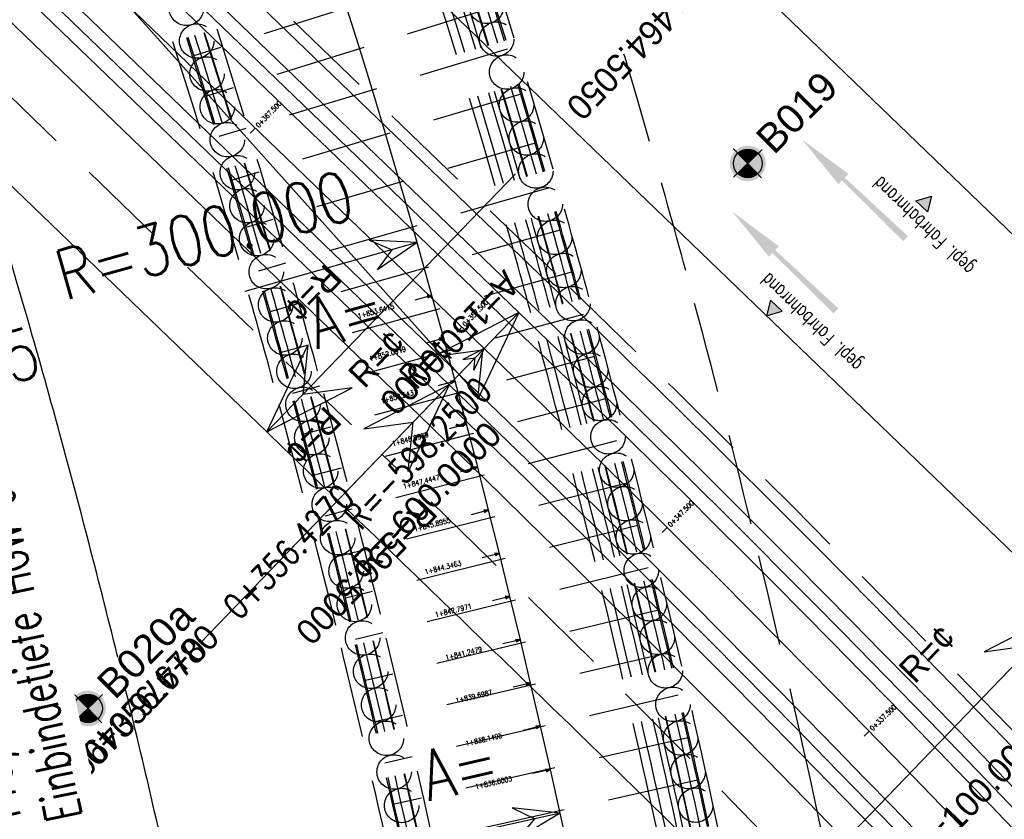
# Model space of a CAD drawing. Header units: metres. Extents: x 3458045 to 3462392, y 5482308 to 5484762.
# Tile 163 of 256: x 3459649 to 3459683, y 5483688 to 5483716. Entities that reach past the tile are written whole.
import ezdxf
from ezdxf.enums import TextEntityAlignment as Align

# ---------------------------------------------------------------- set-up
doc = ezdxf.new("R2010")
doc.units = ezdxf.units.M
doc.header["$PDMODE"] = 3
doc.header["$PDSIZE"] = 0.1
for name, pattern in [('AUSGEZOGEN', [2, 1, 1]), ('VERDECKT', [9.525, 6.35, -3.175]), ('VERDECKT2', [4.7625, 3.175, -1.5875])]:
    doc.linetypes.add(name, pattern=pattern)
doc.layers.get('0').update_dxf_attribs({"linetype": 'CONTINUOUS'})
for name, color, linetype in [('-SP_AXIS', 7, 'CONTINUOUS'), ('BAUER_BK BESTAND', 170, 'CONTINUOUS'), ('SP_ACHSE_8521', 7, 'CONTINUOUS'), ('SP_ACHSE_8901', 7, 'CONTINUOUS'), ('SP_ACHSE_8911', 7, 'CONTINUOUS'), ('SP_AXIS', 7, 'CONTINUOUS'), ('SP_BAUGRUBE-VERBAU', 210, 'AUSGEZOGEN'), ('SP_BW5xx-BrückenB44', 7, 'CONTINUOUS'), ('SP_BW5xx-StwRheinuferstraße', 7, 'CONTINUOUS'), ('SP_BW5xx-SÜRheinuferstraße', 7, 'CONTINUOUS'), ('SP_StadtbahnFluchtweg', 1, 'CONTINUOUS'), ('SP_TEXT', 2, 'CONTINUOUS'), ('SP_Trogwand_L7+8', 2, 'CONTINUOUS'), ('SP_Tunnelwand_L7+8', 2, 'VERDECKT2'), ('SP_Vb_Planung', 10, 'CONTINUOUS'), ('SP_VERM', 1, 'CONTINUOUS'), ('T__AXIS', 3, 'CONTINUOUS')]:
    doc.layers.add(name, color=color, linetype=linetype)
doc.styles.add('K_ISOCP', font='k_isocp.shx')
doc.styles.add('SIMPLEX8', font='simplexd.shx', dxfattribs={"width": 0.8})
doc.styles.add('SP_F', font='romans.shx', dxfattribs={"width": 0.7, "bigfont": 'sp_f.shx'})
doc.styles.get("Standard").update_dxf_attribs({"font": 'txt.shx'})
doc.linetypes.add('EISENBAHN', pattern='A,0.15,[130,ltypeshp.shx,S=0.25,R=0,X=0,Y=0],0.15', length=0.3)

# ---------------------------------------------------------------- blocks, each defined once
blk = doc.blocks.new('kmr_li')
at = {"color": 1, "linetype": 'Continuous'}
blk.add_line((0, 0), (0, 3.5714), dxfattribs=at)
at = {"color": 1}
for p, q in [((0, 0), (-0.3062, 0.9075)), ((-0.3062, 0.9075), (0, 0.5188)), ((0, 0), (0.3062, 0.9075)), ((0.3062, 0.9075), (0, 0.5188))]:
    blk.add_line(p, q, dxfattribs=at)
at = {"color": 1, "linetype": 'Continuous', "style": 'K_ISOCP'}
blk.add_attdef('STATION', text='', height=1, rotation=270.00006, dxfattribs=at).set_placement((0, 4.404), align=Align.MIDDLE_RIGHT)
blk.add_attdef('PARAOL', text='', height=1, rotation=270.00006, dxfattribs=at).set_placement((0.5, 1), align=Align.BOTTOM_RIGHT)
blk.add_attdef('PARAUL', text='', height=1, rotation=270.00006, dxfattribs=at).set_placement((-0.5, 1), align=Align.TOP_RIGHT)
blk = doc.blocks.new('kmr_re')
at = {"color": 1}
for p, q in [((0, 0), (-0.306221, -0.907473)), ((0, 0), (0.306221, -0.907473)), ((-0.306221, -0.907473), (0, -0.51875)), ((0.306221, -0.907473), (0, -0.51875))]:
    blk.add_line(p, q, dxfattribs=at)
at = {"color": 1, "linetype": 'Continuous'}
blk.add_line((0, 0), (0, -3.57143), dxfattribs=at)
at = {"color": 1, "linetype": 'Continuous', "style": 'K_ISOCP'}
blk.add_attdef('PARAUL', text='', height=1, rotation=270.0000584, dxfattribs=at).set_placement((-0.5, -1), align=Align.TOP_LEFT)
blk.add_attdef('PARAOL', text='', height=1, rotation=270.0000584, dxfattribs=at).set_placement((0.5, -1), align=Align.BOTTOM_LEFT)
blk.add_attdef('STATION', text='', height=1, rotation=270.0000584, dxfattribs=at).set_placement((0, -3.57143), align=Align.MIDDLE_LEFT)
blk = doc.blocks.new('kmr_i')
at = {"color": 1, "linetype": 'Continuous'}
blk.add_line((0, 0), (0, 1.416438), dxfattribs=at)
at = {"color": 1, "linetype": 'Continuous', "style": 'SIMPLEX8', "width": 0.8}
blk.add_attdef('STATION', text='', height=1, rotation=270.00005842, dxfattribs=at).set_placement((0, -0.50985), align=Align.MIDDLE_LEFT)
blk = doc.blocks.new('B020a')
h = blk.add_hatch(color=161)
h.dxf.hatch_style = 1
h.paths.add_polyline_path([(2.5, 0, 1), (-2.5, 0, 1)])
at = {"layer": 'BAUER_BK BESTAND'}
blk.add_point((0, 0), dxfattribs=at)
blk = doc.blocks.new('B019')
h = blk.add_hatch(color=161)
h.dxf.hatch_style = 1
h.paths.add_polyline_path([(2.5, 0, 1), (-2.5, 0, 1)])
at = {"layer": 'BAUER_BK BESTAND'}
blk.add_point((0, 0), dxfattribs=at)
blk = doc.blocks.new('SOFI-HK', base_point=(0, 0.000969))
at = {"color": 0, "linetype": 'Continuous'}
for p, q in [((0, 0.139982), (0, -0.138069)), ((-0.145258, 0.000969), (0.139135, 0.000969))]:
    blk.add_line(p, q, dxfattribs=at)
at = {"color": 0, "linetype": 'Continuous', "const_width": 0.1}
for points in [[(0, 0.050969, 0.414214), (-0.05, 0.000969)], [(0.05, 0.000969, -0.414214), (0, -0.049031)]]:
    blk.add_lwpolyline(points, format="xyb", dxfattribs=at)
at = {"color": 0, "linetype": 'Continuous'}
blk.add_circle((0, 0.000969), 0.1, dxfattribs=at)

msp = doc.modelspace()

# ---------------------------------------------------------------- hatches: boundary and pattern name
at = {"layer": 'SP_BW5xx-StwRheinuferstraße'}
for points in [[(3459677.1611, 5483710.2735), (3459677.2857, 5483710.4035), (3459679.4171, 5483708.2918), (3459679.5832, 5483708.4651), (3459677.3825, 5483710.5046), (3459677.507, 5483710.6345), (3459675.89, 5483711.8378)], [(3459674.7333, 5483707.7525), (3459674.8578, 5483707.8825), (3459676.9893, 5483705.7708), (3459677.1553, 5483705.944), (3459674.9547, 5483707.9835), (3459675.0792, 5483708.1135), (3459673.4622, 5483709.3167)]]:
    msp.add_hatch(color=154, dxfattribs=at).paths.add_polyline_path(points)
at = {"layer": 'SP_TEXT'}
h = msp.add_hatch(color=154, dxfattribs=at)
h.dxf.hatch_style = 1
h.paths.add_polyline_path([(3459680.406, 5483709.8632), (3459680.2637, 5483709.3142), (3459679.8628, 5483709.7003)])
h = msp.add_hatch(color=154, dxfattribs=at)
h.dxf.hatch_style = 1
h.paths.add_polyline_path([(3459674.6543, 5483705.6841), (3459675.1975, 5483705.847), (3459674.7966, 5483706.233)])

# ---------------------------------------------------------------- linework, layer by layer
at = {"layer": 'SP_ACHSE_8521'}
msp.add_lwpolyline([(3459667.116, 5483524.3467, -0.2255197), (3459663.8072, 5483620.7334, -0.0051343), (3459664.7675, 5483622.8858, -0.011674), (3459667.3044, 5483628.0892, -0.0103411), (3459670.0679, 5483633.176, -0.0090081), (3459673.0262, 5483638.1522, -0.0076752), (3459676.1489, 5483643.027, -0.0063424), (3459679.407, 5483647.8124, -0.0936983), (3459747.1614, 5483714.0324, -0.0004892), (3459747.5816, 5483714.3114, -0.0047607), (3459752.3417, 5483717.3973, -0.0034005), (3459757.1515, 5483720.4051, -0.0020403), (3459761.9938, 5483723.3604, -0.0006801), (3459766.8521, 5483726.2893), (3459833.8685, 5483766.6082)], format="xyb", dxfattribs=at)
at = {"layer": 'SP_ACHSE_8901'}
msp.add_lwpolyline([(3459478.4179, 5483881.5975), (3459663.5917, 5483703.287, -0.0763528), (3459773.4733, 5483559.3038, -0.0026415)], format="xyb", dxfattribs=at)
at = {"layer": 'SP_ACHSE_8911'}
msp.add_lwpolyline([(3459777.2173, 5483559.7474, 0.0769413), (3459666.0197, 5483705.8087), (3459480.8452, 5483884.1198, 0.0146052)], format="xyb", dxfattribs=at)
at = {"layer": 'SP_AXIS'}
for points in [[(3459462.9996, 5483888.6898), (3459657.2317, 5483701.6383, -0.0004357), (3459663.6067, 5483695.4918, -0.001307), (3459669.9603, 5483689.3232, -0.0021783), (3459676.2707, 5483683.1104, -0.0030497), (3459682.5157, 5483676.832, -0.003921), (3459688.6726, 5483670.4671, -0.0047924), (3459694.7177, 5483663.996, -0.0018941), (3459696.8141, 5483661.6896, -0.028225), (3459725.0993, 5483626.531, -0.0018941), (3459726.9033, 5483623.9892, -0.0047924), (3459731.9296, 5483616.6986, -0.003921), (3459736.8282, 5483609.3214, -0.0030497), (3459741.6235, 5483601.8767, -0.0021783), (3459746.3407, 5483594.3821, -0.001307), (3459751.0056, 5483586.8549, -0.0004357), (3459755.6442, 5483579.3114, 0.0003596)], [(3459777.2173, 5483559.7474, 0.0769413), (3459666.0197, 5483705.8087), (3459480.8452, 5483884.1198, 0.0146052)], [(3459478.4179, 5483881.5975), (3459663.5917, 5483703.287, -0.0763528), (3459773.4733, 5483559.3038, -0.0026415)], [(3459769.2766, 5483584.2553, -0.0008234), (3459761.9942, 5483596.2792, -0.0002745), (3459754.7382, 5483608.319, 0.0005709), (3459751.2476, 5483614.1058, 0.0017127), (3459747.7306, 5483619.8765, 0.0028544), (3459744.1611, 5483625.6149, 0.0039962), (3459740.5133, 5483631.3038, 0.0047547), (3459737.0195, 5483636.5476, 0.0377955), (3459708.7845, 5483671.9589, 0.0047547), (3459704.4503, 5483676.5326, 0.0039962), (3459699.7165, 5483681.3556, 0.0028544), (3459694.917, 5483686.1133, 0.0017127), (3459690.0743, 5483690.827, 0.0005709), (3459685.2101, 5483695.5185), (3459504.9574, 5483869.1071, 0.0004357)], [(3459667.116, 5483524.3467, -0.2255197), (3459663.8072, 5483620.7334, -0.0051343), (3459664.7675, 5483622.8858, -0.011674), (3459667.3044, 5483628.0892, -0.0103411), (3459670.0679, 5483633.176, -0.0090081), (3459673.0262, 5483638.1522, -0.0076752), (3459676.1489, 5483643.027, -0.0063424), (3459679.407, 5483647.8124, -0.0936983), (3459747.1614, 5483714.0324, -0.0004892), (3459747.5816, 5483714.3114, -0.0047607), (3459752.3417, 5483717.3973, -0.0034005), (3459757.1515, 5483720.4051, -0.0020403), (3459761.9938, 5483723.3604, -0.0006801), (3459766.8521, 5483726.2893), (3459833.8685, 5483766.6082)]]:
    msp.add_lwpolyline(points, format="xyb", dxfattribs=at)
at = {"layer": 'SP_BAUGRUBE-VERBAU'}
msp.add_lwpolyline([(3459341.468, 5484052.8071), (3459347.0418, 5484045.415, 0.0305905), (3459387.6199, 5483997.9406, 0.0033195), (3459392.6972, 5483992.7587, 0.0036712), (3459399.4886, 5483986.0199, 0.0028553), (3459406.3495, 5483979.3877, 0.0020395), (3459413.2575, 5483972.8395, 0.0012237), (3459420.1906, 5483966.353, 0.0004079), (3459427.1272, 5483959.9055, -0.0003675), (3459434.8098, 5483952.7653, -0.0011024), (3459442.4557, 5483945.6172, -0.0018373), (3459450.0438, 5483938.4392, -0.0025722), (3459457.5525, 5483931.2097, -0.002454), (3459463.2084, 5483925.6523, -0.014563), (3459493.0041, 5483894.304), (3459664.6047, 5483702.8955, -0.0455504)], format="xyb", dxfattribs=at)
at = {"layer": 'SP_BW5xx-BrückenB44', "color": 96, "linetype": 'VERDECKT', "lineweight": 13, "ltscale": 2, "flags": 128}
for points in [[(3459662.4661, 5483617.5053, -0.0077788), (3459663.8072, 5483620.7334, -0.0051343), (3459664.7675, 5483622.8858, -0.011674), (3459667.3044, 5483628.0892, -0.0103411), (3459670.0679, 5483633.176, -0.0090081), (3459673.0262, 5483638.1522, -0.0076752), (3459676.1489, 5483643.027, -0.0063424), (3459679.407, 5483647.8124, -0.0936983), (3459747.1614, 5483714.0324, -0.0004892), (3459747.5816, 5483714.3114, -0.0047607), (3459752.3417, 5483717.3973, -0.0034005), (3459757.1515, 5483720.4051, -0.0020403), (3459761.9938, 5483723.3604, -0.0006801), (3459766.8521, 5483726.2893), (3459767.293, 5483726.5545)], [(3459665.4795, 5483616.2878, -0.007822), (3459666.7888, 5483619.44, -0.0051343), (3459667.7218, 5483621.5313, -0.011674), (3459670.1917, 5483626.5972, -0.0103411), (3459672.891, 5483631.5659, -0.0090081), (3459675.7894, 5483636.4414, -0.0076752), (3459678.8583, 5483641.2321, -0.0063424), (3459682.07, 5483645.9494, -0.0936983), (3459748.9617, 5483711.3266, -0.0004892), (3459749.3767, 5483711.6021, -0.0047607), (3459754.0836, 5483714.6535, -0.0034005), (3459758.8559, 5483717.6379, -0.0020403), (3459763.6756, 5483720.5793, -0.0006801), (3459768.5263, 5483723.5037), (3459769.1481, 5483723.8778)]]:
    msp.add_lwpolyline(points, format="xyb", dxfattribs=at)
at = {"layer": 'SP_BW5xx-BrückenB44', "color": 96}
for points in [[(3459664.1798, 5483617.514, -0.0063324), (3459665.2636, 5483620.1016, -0.0051343), (3459666.2106, 5483622.2242, -0.011674), (3459668.7147, 5483627.3604, -0.0103411), (3459671.4469, 5483632.3895, -0.0090081), (3459674.3759, 5483637.3165, -0.0076752), (3459677.4723, 5483642.1503, -0.0063424), (3459680.7078, 5483646.9024, -0.0936983), (3459748.0408, 5483712.7108, -0.0004892), (3459748.4584, 5483712.988, -0.0047607), (3459753.1925, 5483716.0571, -0.0034005), (3459757.9841, 5483719.0534, -0.0020403), (3459762.8153, 5483722.0019, -0.0006412), (3459767.392, 5483724.7615)], [(3459659.9511, 5483618.5214, -0.0077448), (3459661.3188, 5483621.8129, -0.0051343), (3459662.3019, 5483624.0164, -0.011674), (3459664.8947, 5483629.3345, -0.0103411), (3459667.7117, 5483634.5199, -0.0090081), (3459670.7199, 5483639.5801, -0.0076752), (3459673.8875, 5483644.525, -0.0063424), (3459677.1844, 5483649.3673, -0.0936983), (3459745.6588, 5483716.2907, -0.0004892), (3459746.0835, 5483716.5727, -0.0037356), (3459749.8484, 5483719.0244, -0.0034005)], [(3459658.7574, 5483619.0037, -0.007729), (3459660.1376, 5483622.3253, -0.0051343), (3459661.1315, 5483624.553, -0.011674), (3459663.7509, 5483629.9256, -0.0103411), (3459666.5933, 5483635.1578, -0.0090081), (3459669.6253, 5483640.2578, -0.0076752), (3459672.8142, 5483645.236, -0.0063424), (3459676.1294, 5483650.1053, -0.0908776), (3459742.5424, 5483715.7442, 0.7365005)], [(3459656.6944, 5483619.8372, -0.0077027), (3459658.0964, 5483623.2108, -0.0051343), (3459659.109, 5483625.4804, -0.011674), (3459661.7742, 5483630.9471, -0.0103411), (3459664.6606, 5483636.2602, -0.0090081), (3459667.7335, 5483641.4291, -0.0076752), (3459670.9593, 5483646.4648, -0.0063424), (3459674.3063, 5483651.3807, -0.0800487), (3459732.1465, 5483711.0587, -0.0004892)]]:
    msp.add_lwpolyline(points, format="xyb", dxfattribs=at)
at = {"layer": 'SP_BW5xx-StwRheinuferstraße', "color": 96}
msp.add_lwpolyline([(3459686.1473, 5483705.7225), (3459651.7929, 5483738.8068)], dxfattribs=at)
at = {"layer": 'SP_BW5xx-StwRheinuferstraße', "color": 96, "linetype": 'VERDECKT', "lineweight": 13, "ltscale": 2, "flags": 128}
msp.add_lwpolyline([(3459659.221, 5483618.8164, -0.007735), (3459660.5963, 5483622.1263, -0.0051343), (3459661.586, 5483624.3446, -0.011674), (3459664.1951, 5483629.6961, -0.0103411), (3459667.0277, 5483634.9101, -0.0090081), (3459670.0504, 5483639.9946, -0.0076752), (3459673.231, 5483644.9599, -0.0063424), (3459676.5391, 5483649.8187, -0.0936983), (3459745.2226, 5483716.9464, -0.0004892), (3459745.6485, 5483717.2292, -0.0047607), (3459750.4658, 5483720.3522, -0.0034005), (3459755.316, 5483723.3852, -0.0020403), (3459760.1827, 5483726.3553, -0.0006801), (3459765.0492, 5483729.2892), (3459765.2952, 5483729.4372)], format="xyb", dxfattribs=at)
at = {"layer": 'SP_BW5xx-SÜRheinuferstraße', "color": 96, "linetype": 'VERDECKT2'}
for p, q in [((3459664.7089, 5483717.9004), (3459654.6937, 5483714.7468)), ((3459665.1631, 5483716.4453), (3459655.1322, 5483713.3419)), ((3459665.61, 5483714.9881), (3459655.5637, 5483711.9348)), ((3459666.0829, 5483713.4166), (3459656.0204, 5483710.4175)), ((3459666.5861, 5483711.7104), (3459656.5061, 5483708.7701)), ((3459667.0391, 5483710.1343), (3459656.9431, 5483707.2497)), ((3459667.4518, 5483708.6707), (3459657.3436, 5483705.8292)), ((3459667.8582, 5483707.2053), (3459657.738, 5483704.407)), ((3459668.2584, 5483705.7382), (3459658.1263, 5483702.9831)), ((3459668.6523, 5483704.2694), (3459658.5086, 5483701.5576)), ((3459669.04, 5483702.7989), (3459658.8847, 5483700.1305)), ((3459669.4213, 5483701.3268), (3459659.2548, 5483698.7018)), ((3459669.7964, 5483699.8531), (3459659.6187, 5483697.2715)), ((3459670.1652, 5483698.3778), (3459659.9766, 5483695.8396)), ((3459670.5276, 5483696.9009), (3459660.3283, 5483694.4063)), ((3459670.8838, 5483695.4225), (3459660.6739, 5483692.9715)), ((3459671.2336, 5483693.9426), (3459661.0133, 5483691.5352)), ((3459671.5772, 5483692.4612), (3459661.3467, 5483690.0974)), ((3459671.9143, 5483690.9783), (3459661.6739, 5483688.6583)), ((3459672.2452, 5483689.494), (3459661.9949, 5483687.2178))]:
    msp.add_line(p, q, dxfattribs=at)
for points in [[(3459684.918, 5483631.2218, 0.0340566), (3459676.1686, 5483689.5826, 0.0056643), (3459674.1154, 5483698.4335, 0.0065321), (3459671.8389, 5483707.2633, 0.0036749), (3459670.5784, 5483711.7658, 0.0197576), (3459662.9094, 5483734.9164, 0.0344244), (3459645.279, 5483773.5398, 0.0020038), (3459644.0662, 5483775.7542, 0.0061011), (3459639.8927, 5483783.0847, 0.0051625), (3459635.5731, 5483790.2892, 0.0042238), (3459631.1363, 5483797.3837, 0.0032852), (3459626.6112, 5483804.3834, 0.0023466), (3459622.0256, 5483811.3045, 0.0006441), (3459619.9172, 5483814.4457)], [(3459681.4297, 5483630.9355, 0.034059), (3459672.7506, 5483688.8293, 0.0056643), (3459670.7151, 5483697.604, 0.0065321), (3459668.4614, 5483706.3453, 0.0036749), (3459667.215, 5483710.7976, 0.0197576), (3459659.633, 5483733.6854, 0.0344244), (3459642.2025, 5483771.8709, 0.0020038), (3459641.0032, 5483774.0606, 0.0061011), (3459636.8724, 5483781.316, 0.0051625), (3459632.59, 5483788.4585, 0.0042238), (3459628.1846, 5483795.5029, 0.0032852), (3459623.6844, 5483802.464, 0.0023466), (3459619.117, 5483809.3577, 0.0006438), (3459617.0144, 5483812.4902)], [(3459680.7911, 5483631.3848, 0.0337681), (3459672.1646, 5483688.7002, 0.0056643), (3459670.1322, 5483697.4618, 0.0065321), (3459667.8824, 5483706.1879, 0.0036749), (3459666.6384, 5483710.6316, 0.0197576), (3459659.0714, 5483733.4744, 0.0344244), (3459641.6751, 5483771.5848, 0.0020038), (3459640.4781, 5483773.7702, 0.0061011), (3459636.3547, 5483781.0128, 0.0051625), (3459632.0786, 5483788.1447, 0.0042238), (3459627.6786, 5483795.1805, 0.0032852), (3459623.1827, 5483802.1349, 0.0023466), (3459618.6183, 5483809.0239, 0.0006438), (3459616.5168, 5483812.155)], [(3459680.2337, 5483630.8374, 0.0340598), (3459671.5787, 5483688.5711, 0.0056643), (3459669.5493, 5483697.3196, 0.0065321), (3459667.3034, 5483706.0305, 0.0036749), (3459666.0619, 5483710.4656, 0.0197576), (3459658.5097, 5483733.2634, 0.0344244), (3459641.1477, 5483771.2987, 0.0020038), (3459639.9531, 5483773.4799, 0.0061011), (3459635.8369, 5483780.7096, 0.0051625), (3459631.5672, 5483787.8309, 0.0042238), (3459627.1726, 5483794.8581, 0.0032852), (3459622.681, 5483801.8059, 0.0023466), (3459618.1197, 5483808.6902, 0.0006438), (3459616.0192, 5483811.8198)], [(3459680.0344, 5483630.821, 0.0340599), (3459671.3834, 5483688.5281, 0.0056643), (3459669.355, 5483697.2722, 0.0065321), (3459667.1104, 5483705.9781, 0.0036749), (3459665.8697, 5483710.4103, 0.0197576), (3459658.3225, 5483733.193, 0.0344244), (3459640.9719, 5483771.2033, 0.0020038), (3459639.778, 5483773.3831, 0.0061011), (3459635.6643, 5483780.6085, 0.0051625), (3459631.3968, 5483787.7263, 0.0042238), (3459627.0039, 5483794.7506, 0.0032852), (3459622.5138, 5483801.6962, 0.0023466), (3459617.9535, 5483808.579, 0.0006438), (3459615.8533, 5483811.708)], [(3459680.4423, 5483631.3562, 0.0337681), (3459671.8228, 5483688.6249, 0.0056643), (3459669.7922, 5483697.3789, 0.0065321), (3459667.5447, 5483706.0961, 0.0036749), (3459666.3021, 5483710.5348, 0.0192938), (3459658.9417, 5483732.823, 0.0192938)], [(3459680.4622, 5483631.3578, 0.0337681), (3459671.8424, 5483688.6292, 0.0056643), (3459669.8116, 5483697.3836, 0.0065321), (3459667.564, 5483706.1014, 0.0036749), (3459666.3213, 5483710.5403, 0.0192938), (3459658.9604, 5483732.83, 0.0192938)], [(3459681.0403, 5483631.4053, 0.0337681), (3459672.4088, 5483688.754, 0.0056643), (3459670.3751, 5483697.5211, 0.0065321), (3459668.1237, 5483706.2535, 0.0036749), (3459666.8787, 5483710.7007, 0.0192938), (3459659.5038, 5483733.0329, 0.0192938)], [(3459681.0901, 5483631.4094, 0.0337681), (3459672.4576, 5483688.7648, 0.0056643), (3459670.4237, 5483697.5329, 0.0065321), (3459668.1719, 5483706.2666, 0.0036749), (3459666.9267, 5483710.7146, 0.0192938), (3459659.5506, 5483733.0504, 0.0192938)], [(3459679.2961, 5483631.2621, 0.0337681), (3459670.6998, 5483688.3774, 0.0056643), (3459668.675, 5483697.1063, 0.0065321), (3459666.4349, 5483705.7945, 0.0036749), (3459665.197, 5483710.2166, 0.0190917), (3459657.9501, 5483732.191, 0.0190917)], [(3459679.5951, 5483631.2867, 0.0337681), (3459670.9928, 5483688.442, 0.0056643), (3459668.9664, 5483697.1774, 0.0065321), (3459666.7244, 5483705.8732, 0.0036749), (3459665.4853, 5483710.2996, 0.0190925), (3459658.2308, 5483732.2966, 0.0190925)], [(3459670.8246, 5483630.567, 0.0337681), (3459662.3989, 5483686.5482, 0.0056643), (3459660.4171, 5483695.0919, 0.0065321), (3459658.2325, 5483703.565, 0.0036749), (3459657.0287, 5483707.8651, 0.0192938), (3459649.902, 5483729.4457, 0.0192938)], [(3459671.1535, 5483630.594, 0.0337681), (3459662.7212, 5483686.6192, 0.0056643), (3459660.7377, 5483695.1701, 0.0065321), (3459658.551, 5483703.6516, 0.0036749), (3459657.3459, 5483707.9564, 0.0192938), (3459650.2111, 5483729.5612, 0.0192938)], [(3459671.1734, 5483630.5956, 0.0337681), (3459662.7407, 5483686.6235, 0.0056643), (3459660.7571, 5483695.1749, 0.0065321), (3459658.5703, 5483703.6568, 0.0036749), (3459657.3651, 5483707.9619, 0.0192938), (3459650.2298, 5483729.5682, 0.0192938)], [(3459671.6625, 5483630.1341, 0.0340657), (3459663.1802, 5483686.7204, 0.0056643), (3459661.1943, 5483695.2815, 0.0065321), (3459659.0045, 5483703.7749, 0.0036749), (3459657.7975, 5483708.0864, 0.0192938), (3459650.6514, 5483729.7257, 0.0192938)], [(3459670.0679, 5483630.0032, 0.0340669), (3459661.6177, 5483686.3761, 0.0056643), (3459659.6399, 5483694.9023, 0.0065321), (3459657.4605, 5483703.3552, 0.0036749), (3459656.26, 5483707.6438, 0.0192938), (3459649.1526, 5483729.1657)], [(3459670.5256, 5483630.5424, 0.0337681), (3459662.106, 5483686.4837, 0.0056643), (3459660.1256, 5483695.0208, 0.0065321), (3459657.943, 5483703.4863, 0.0036749), (3459656.7404, 5483707.7821, 0.0192938), (3459649.6209, 5483729.3407, 0.0192938)], [(3459670.5754, 5483630.5465, 0.0337681), (3459662.1548, 5483686.4944, 0.0056643), (3459660.1742, 5483695.0327, 0.0065321), (3459657.9913, 5483703.4995, 0.0036749), (3459656.7885, 5483707.7959, 0.0192938), (3459649.6678, 5483729.3582, 0.0192938)]]:
    msp.add_lwpolyline(points, format="xyb", dxfattribs=at)
for centre in [(3459664.8915, 5483716.4812), (3459654.4272, 5483716.41), (3459654.7917, 5483715.2668), (3459665.2444, 5483715.3342), (3459655.1516, 5483714.122), (3459665.5927, 5483714.1859), (3459665.9365, 5483713.0362), (3459655.5068, 5483712.9758), (3459655.8574, 5483711.8281), (3459666.2758, 5483711.8851), (3459656.2032, 5483710.679), (3459666.6105, 5483710.7328), (3459666.9407, 5483709.5791), (3459656.5444, 5483709.5286), (3459656.8809, 5483708.3767), (3459667.2664, 5483708.4241), (3459657.2127, 5483707.2235), (3459667.5878, 5483707.2679), (3459657.5398, 5483706.069), (3459667.9047, 5483706.1105), (3459657.8624, 5483704.9131), (3459668.2171, 5483704.9519), (3459658.1805, 5483703.756), (3459668.5255, 5483703.7922), (3459658.4938, 5483702.5977), (3459668.8299, 5483702.6315), (3459658.803, 5483701.4382), (3459669.1302, 5483701.4697), (3459669.4265, 5483700.3068), (3459659.1081, 5483700.2776), (3459659.409, 5483699.116), (3459669.7188, 5483699.143), (3459659.7057, 5483697.9532), (3459670.007, 5483697.9781), (3459659.9982, 5483696.7894), (3459670.2912, 5483696.8122), (3459660.2866, 5483695.6246), (3459670.5718, 5483695.6455), (3459670.849, 5483694.4779), (3459660.5708, 5483694.4587), (3459660.8515, 5483693.292), (3459671.1226, 5483693.3095), (3459661.1284, 5483692.1244), (3459671.3927, 5483692.1403), (3459661.4018, 5483690.956), (3459671.6592, 5483690.9703), (3459661.6716, 5483689.7867), (3459671.9222, 5483689.7994), (3459661.9377, 5483688.6166), (3459672.1816, 5483688.6278)]:
    msp.add_circle(centre, 0.6, dxfattribs=at)
at = {"layer": 'SP_StadtbahnFluchtweg'}
for points in [[(3459770.9868, 5483573.8591, 0.0705157), (3459667.0255, 5483706.8532), (3459481.8509, 5483885.1643, 0.0146052), (3459449.208, 5483914.8096, 0.0024244), (3459443.1423, 5483919.951, 0.0025682), (3459435.0409, 5483926.6787, 0.0018344), (3459426.8839, 5483933.332, 0.0011007), (3459418.6913, 5483939.9347, 0.0003669), (3459410.4827, 5483946.5107, -0.0004089), (3459403.1219, 5483952.4081, -0.0012268), (3459395.7842, 5483958.3265, -0.0020447), (3459388.489, 5483964.2898, -0.0028626), (3459381.2564, 5483970.3214, -0.0036805), (3459374.107, 5483976.444, -0.0033791), (3459368.6904, 5483981.2179, -0.0305085), (3459325.9228, 5484024.4096), (3459319.8219, 5484031.3731)], [(3459765.3996, 5483570.6363, 0.070515), (3459662.5516, 5483702.2071), (3459477.377, 5483880.5182, 0.0146052), (3459445.0129, 5483909.9102, 0.0024244), (3459438.9957, 5483915.0106, 0.0025682), (3459430.9457, 5483921.6955, 0.0018344), (3459422.8254, 5483928.3189, 0.0011007), (3459414.655, 5483934.9038, 0.0003669), (3459406.4537, 5483941.4738, -0.0004089), (3459399.0848, 5483947.3777, -0.0012268), (3459391.7225, 5483953.316, -0.0020447), (3459384.3865, 5483959.3127, -0.0028626), (3459377.0972, 5483965.3916, -0.0036805), (3459369.8756, 5483971.5759, -0.0033791), (3459364.3931, 5483976.408, -0.0305085), (3459321.0714, 5484020.1592), (3459314.9705, 5484027.1227)]]:
    msp.add_lwpolyline(points, format="xyb", dxfattribs=at)
at = {"layer": 'SP_TEXT', "color": 154}
for points in [[(3459680.406, 5483709.8632), (3459680.2637, 5483709.3142), (3459679.8628, 5483709.7003), (3459680.406, 5483709.8632)], [(3459674.6543, 5483705.6841), (3459675.1975, 5483705.847), (3459674.7966, 5483706.233), (3459674.6543, 5483705.6841)]]:
    msp.add_lwpolyline(points, dxfattribs=at)
at = {"layer": 'SP_Trogwand_L7+8', "color": 1, "linetype": 'VERDECKT2'}
msp.add_lwpolyline([(3459313.5605, 5484025.8859), (3459319.6613, 5484018.9225, 0.0305905), (3459363.2672, 5483974.8987, 0.0033195), (3459368.6704, 5483970.1385, 0.0036712), (3459375.8927, 5483963.9544, 0.0028553), (3459383.1863, 5483957.8724, 0.0020395), (3459390.5307, 5483951.869, 0.0012237), (3459397.9055, 5483945.9206, 0.0004079), (3459405.2911, 5483940.0032, -0.0003675), (3459413.4813, 5483933.4418, -0.0011024), (3459421.6445, 5483926.8625, -0.0018373), (3459429.7612, 5483920.2417, -0.0025722), (3459437.8115, 5483913.5558, -0.002454), (3459443.8899, 5483908.4025, -0.014563), (3459476.0769, 5483879.1664), (3459661.2507, 5483700.8559, -0.0707095), (3459764.0019, 5483569.3047, -0.0707095)], format="xyb", dxfattribs=at)
at = {"layer": 'SP_Tunnelwand_L7+8'}
msp.add_lwpolyline([(3459773.8543, 5483437.9507, -0.0048267), (3459774.0272, 5483438.9405, -0.0102194), (3459774.5464, 5483441.4524, -0.0072994), (3459775.1587, 5483443.9673, -0.0043796), (3459775.8353, 5483446.4883, -0.0014599), (3459776.5472, 5483449.0221), (3459786.6178, 5483484.6011, 0.0010135), (3459787.6513, 5483488.2711, 0.0030406), (3459788.6592, 5483491.9652, 0.0050678), (3459789.6109, 5483495.6897, 0.0070949), (3459790.475, 5483499.4509, 0.0091222), (3459791.2196, 5483503.2528, 0.0111495), (3459791.8118, 5483507.0966, 0.0096243), (3459792.134, 5483509.9866, 0.0966281), (3459789.3676, 5483537.2118, 0.005752), (3459788.8587, 5483538.8251, 0.0123927), (3459787.5017, 5483542.6324, 0.0104385), (3459785.9782, 5483546.3594, 0.0084844), (3459784.3208, 5483550.013, 0.0065303), (3459782.5607, 5483553.6022, 0.0045764), (3459780.7281, 5483557.1386, 0.0026224), (3459778.8515, 5483560.6355, 0.0769413), (3459667.3099, 5483707.1486), (3459482.1353, 5483885.4597, 0.0146052)], format="xyb", dxfattribs=at)
at = {"layer": 'SP_Vb_Planung', "linetype": 'AUSGEZOGEN', "lineweight": 13, "ltscale": 13}
for points in [[(3459777.6566, 5483559.9861, 0.0769413), (3459666.3666, 5483706.1689), (3459481.192, 5483884.48, 0.0146052)], [(3459776.7779, 5483559.5086, 0.0769413), (3459665.6729, 5483705.4486), (3459480.4984, 5483883.7597, 0.0146052)], [(3459478.7647, 5483881.9576), (3459663.9385, 5483703.6472, -0.0763528), (3459773.9123, 5483559.5433, -0.0026415)], [(3459478.0711, 5483881.2373), (3459663.2449, 5483702.9268, -0.0763528), (3459773.0344, 5483559.0643, -0.0026415)]]:
    msp.add_lwpolyline(points, format="xyb", dxfattribs=at)
at = {"layer": 'SP_Vb_Planung', "linetype": 'EISENBAHN', "lineweight": 13, "ltscale": 13}
for points in [[(3459777.2173, 5483559.7474, 0.0769413), (3459666.0197, 5483705.8087), (3459480.8452, 5483884.1198, 0.0146052)], [(3459478.4179, 5483881.5975), (3459663.5917, 5483703.287, -0.0763528), (3459773.4733, 5483559.3038, -0.0026415)]]:
    msp.add_lwpolyline(points, format="xyb", dxfattribs=at)
at = {"layer": 'SP_VERM', "color": 3, "linetype": 'AUSGEZOGEN'}
for points in [[(3459761.2142, 5483736.2835, 0.0003859), (3459758.4868, 5483734.6333, 0.0020604), (3459753.5312, 5483731.6017, 0.003434), (3459748.5011, 5483728.4479, 0.0048076), (3459743.4164, 5483725.142, 0.0001835), (3459743.2379, 5483725.0233, 0.0917105), (3459670.9716, 5483654.9191, 0.005897), (3459667.6841, 5483650.1785, 0.0073719), (3459664.442, 5483645.2283, 0.0088469), (3459661.2907, 5483640.0584, 0.0103219), (3459658.2731, 5483634.6517, 0.011797), (3459655.4361, 5483628.9942, 0.0045035), (3459654.4858, 5483626.9322, 0.0132704), (3459651.9568, 5483620.8865, 0.0132704)], [(3459662.57, 5483627.7837, 0.0350458), (3459654.1477, 5483684.7299, 0.0056643), (3459652.2086, 5483693.0896, 0.0065321), (3459650.0791, 5483701.3489, 0.0036749), (3459648.9093, 5483705.5276, 0.0192938), (3459641.9871, 5483726.4887)]]:
    msp.add_lwpolyline(points, format="xyb", dxfattribs=at)
at = {"layer": 'T__AXIS'}
msp.add_lwpolyline([(3459775.7464, 5483558.7883, 0.0770008), (3459664.8059, 5483704.5483), (3459479.6324, 5483882.859, 0.0145947)], format="xyb", dxfattribs=at)

# ---------------------------------------------------------------- block references
at = {"layer": '-SP_AXIS'}
ref = msp.add_blockref('kmr_li', (3459662.4741, 5483708.2387), dxfattribs=dict(at, xscale=1.75, yscale=1.75, zscale=1.75, rotation=105.838169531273))
ref.add_attrib('STATION', ' 1+855.5535', dxfattribs={"layer": '0', "color": 1, "linetype": 'Continuous', "height": 1.75, "rotation": 15.83823, "style": 'SIMPLEX8', "width": 0.8}).set_placement((3459649.2311, 5483704.4818), align=Align.MIDDLE_RIGHT)
ref.add_attrib('PARAOL', 'R=300.000', dxfattribs={"layer": '0', "color": 1, "linetype": 'Continuous', "height": 1.75, "rotation": 15.83823, "style": 'SIMPLEX8', "width": 0.8}).set_placement((3459660.5517, 5483708.6029), align=Align.BOTTOM_RIGHT)
ref.add_attrib('PARAUL', 'A=', dxfattribs={"layer": '0', "color": 1, "linetype": 'Continuous', "height": 1.75, "rotation": 15.83823, "style": 'SIMPLEX8', "width": 0.8}).set_placement((3459661.0294, 5483706.9193), align=Align.TOP_RIGHT)
ref = msp.add_blockref('kmr_li', (3459662.9901, 5483706.3976), dxfattribs=dict(at, xscale=0.1750000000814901, yscale=0.1750000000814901, zscale=0.1750000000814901, rotation=105.6572663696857))
ref.add_attrib('STATION', ' 1+853.6415', dxfattribs={"layer": '0', "color": 1, "linetype": 'Continuous', "height": 0.175, "rotation": 15.65732, "style": 'SIMPLEX8', "width": 0.8}).set_placement((3459661.6647, 5483706.0261), align=Align.MIDDLE_RIGHT)
ref = msp.add_blockref('kmr_li', (3459663.4014, 5483704.9036), dxfattribs=dict(at, xscale=0.1750000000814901, yscale=0.1750000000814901, zscale=0.1750000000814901, rotation=105.3891558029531))
ref.add_attrib('STATION', ' 1+852.0919', dxfattribs={"layer": '0', "color": 1, "linetype": 'Continuous', "height": 0.175, "rotation": 15.38921, "style": 'SIMPLEX8', "width": 0.8}).set_placement((3459662.0742, 5483704.5382), align=Align.MIDDLE_RIGHT)
ref = msp.add_blockref('kmr_li', (3459663.8022, 5483703.4075), dxfattribs=dict(at, xscale=0.1750000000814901, yscale=0.1750000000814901, zscale=0.1750000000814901, rotation=105.0000000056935))
ref.add_attrib('STATION', ' 1+850.5431', dxfattribs={"layer": '0', "color": 1, "linetype": 'Continuous', "height": 0.175, "rotation": 15.00006, "style": 'SIMPLEX8', "width": 0.8}).set_placement((3459662.4726, 5483703.0512), align=Align.MIDDLE_RIGHT)
ref = msp.add_blockref('kmr_li', (3459664.1974, 5483701.9096), dxfattribs=dict(at, xscale=0.1750000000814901, yscale=0.1750000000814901, zscale=0.1750000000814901, rotation=104.7794028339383))
ref.add_attrib('STATION', ' 1+848.9939', dxfattribs={"layer": '0', "color": 1, "linetype": 'Continuous', "height": 0.175, "rotation": 14.77946, "style": 'SIMPLEX8', "width": 0.8}).set_placement((3459662.8664, 5483701.5584), align=Align.MIDDLE_RIGHT)
ref = msp.add_blockref('kmr_li', (3459664.5856, 5483700.4098), dxfattribs=dict(at, xscale=0.1750000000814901, yscale=0.1750000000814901, zscale=0.1750000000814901, rotation=104.5113994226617))
ref.add_attrib('STATION', ' 1+847.4447', dxfattribs={"layer": '0', "color": 1, "linetype": 'Continuous', "height": 0.175, "rotation": 14.51146, "style": 'SIMPLEX8', "width": 0.8}).set_placement((3459663.253, 5483700.0649), align=Align.MIDDLE_RIGHT)
ref = msp.add_blockref('kmr_li', (3459664.9669, 5483698.9083), dxfattribs=dict(at, xscale=0.1750000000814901, yscale=0.1750000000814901, zscale=0.1750000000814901, rotation=104.2499365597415))
ref.add_attrib('STATION', ' 1+845.8955', dxfattribs={"layer": '0', "color": 1, "linetype": 'Continuous', "height": 0.175, "rotation": 14.24999, "style": 'SIMPLEX8', "width": 0.8}).set_placement((3459663.6327, 5483698.5695), align=Align.MIDDLE_RIGHT)
ref = msp.add_blockref('kmr_li', (3459665.3416, 5483697.4051), dxfattribs=dict(at, xscale=0.1750000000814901, yscale=0.1750000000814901, zscale=0.1750000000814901, rotation=103.9950621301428))
ref.add_attrib('STATION', ' 1+844.3463', dxfattribs={"layer": '0', "color": 1, "linetype": 'Continuous', "height": 0.175, "rotation": 13.99512, "style": 'SIMPLEX8', "width": 0.8}).set_placement((3459664.0059, 5483697.0722), align=Align.MIDDLE_RIGHT)
ref = msp.add_blockref('kmr_li', (3459665.7097, 5483695.9003), dxfattribs=dict(at, xscale=0.1750000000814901, yscale=0.1750000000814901, zscale=0.1750000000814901, rotation=103.7467620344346))
ref.add_attrib('STATION', ' 1+842.7971', dxfattribs={"layer": '0', "color": 1, "linetype": 'Continuous', "height": 0.175, "rotation": 13.74682, "style": 'SIMPLEX8', "width": 0.8}).set_placement((3459664.3726, 5483695.5732), align=Align.MIDDLE_RIGHT)
ref = msp.add_blockref('kmr_li', (3459666.0715, 5483694.3939), dxfattribs=dict(at, xscale=0.1750000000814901, yscale=0.1750000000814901, zscale=0.1750000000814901, rotation=103.5050232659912))
ref.add_attrib('STATION', ' 1+841.2479', dxfattribs={"layer": '0', "color": 1, "linetype": 'Continuous', "height": 0.175, "rotation": 13.50508, "style": 'SIMPLEX8', "width": 0.8}).set_placement((3459664.733, 5483694.0724), align=Align.MIDDLE_RIGHT)
ref = msp.add_blockref('kmr_li', (3459666.4271, 5483692.8861), dxfattribs=dict(at, xscale=0.1750000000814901, yscale=0.1750000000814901, zscale=0.1750000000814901, rotation=103.2698947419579))
ref.add_attrib('STATION', ' 1+839.6987', dxfattribs={"layer": '0', "color": 1, "linetype": 'Continuous', "height": 0.175, "rotation": 13.26995, "style": 'SIMPLEX8', "width": 0.8}).set_placement((3459665.0873, 5483692.5701), align=Align.MIDDLE_RIGHT)
ref = msp.add_blockref('kmr_li', (3459666.7767, 5483691.3769), dxfattribs=dict(at, xscale=0.1750000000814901, yscale=0.1750000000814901, zscale=0.1750000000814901, rotation=103.0412849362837))
ref.add_attrib('STATION', ' 1+838.1495', dxfattribs={"layer": '0', "color": 1, "linetype": 'Continuous', "height": 0.175, "rotation": 13.04134, "style": 'SIMPLEX8', "width": 0.8}).set_placement((3459665.4356, 5483691.0662), align=Align.MIDDLE_RIGHT)
ref = msp.add_blockref('kmr_li', (3459667.4585, 5483688.3544), dxfattribs=dict(at, xscale=1.75, yscale=1.75, zscale=1.75, rotation=102.6037746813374))
ref.add_attrib('STATION', ' 1+835.0512', dxfattribs={"layer": '0', "color": 1, "linetype": 'Continuous', "height": 1.75, "rotation": 12.60383, "style": 'SIMPLEX8', "width": 0.8}).set_placement((3459654.0246, 5483685.3507), align=Align.MIDDLE_RIGHT)
ref.add_attrib('PARAOL', 'A=', dxfattribs={"layer": '0', "color": 1, "linetype": 'Continuous', "height": 1.75, "rotation": 12.60383, "style": 'SIMPLEX8', "width": 0.8}).set_placement((3459665.5597, 5483688.8265), align=Align.BOTTOM_RIGHT)
ref.add_attrib('PARAUL', 'R=425.000', dxfattribs={"layer": '0', "color": 1, "linetype": 'Continuous', "height": 1.75, "rotation": 12.60383, "style": 'SIMPLEX8', "width": 0.8}).set_placement((3459665.9416, 5483687.1186), align=Align.TOP_RIGHT)
ref = msp.add_blockref('kmr_li', (3459667.1204, 5483689.8663), dxfattribs=dict(at, xscale=0.1750000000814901, yscale=0.1750000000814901, zscale=0.1750000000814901, rotation=102.8192984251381))
ref.add_attrib('STATION', ' 1+836.6003', dxfattribs={"layer": '0', "color": 1, "linetype": 'Continuous', "height": 0.175, "rotation": 12.81936, "style": 'SIMPLEX8', "width": 0.8}).set_placement((3459665.7782, 5483689.5608), align=Align.MIDDLE_RIGHT)
at = {"layer": 'SP_AXIS', "color": 0}
ref = msp.add_blockref('kmr_li', (3459657.2317, 5483701.6383), dxfattribs=dict(at, xscale=3.500000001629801, yscale=3.500000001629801, zscale=3.500000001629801, rotation=316.0789195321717))
ref.add_attrib('STATION', '0+464.5050', dxfattribs={"layer": '0', "color": 1, "linetype": 'Continuous', "height": 0.875, "rotation": 226.07898, "style": 'K_ISOCP'}).set_placement((3459667.924, 5483712.7411), align=Align.MIDDLE_RIGHT)
ref.add_attrib('PARAOL', 'A=150.0000', dxfattribs={"layer": '0', "color": 1, "linetype": 'Continuous', "height": 0.875, "rotation": 226.07898, "style": 'K_ISOCP'}).set_placement((3459660.92, 5483702.9454), align=Align.BOTTOM_RIGHT)
ref.add_attrib('PARAUL', 'R=¢', dxfattribs={"layer": '0', "color": 1, "linetype": 'Continuous', "height": 0.875, "rotation": 226.07898, "style": 'K_ISOCP'}).set_placement((3459658.399, 5483705.3733), align=Align.TOP_RIGHT)
ref = msp.add_blockref('kmr_li', (3459666.0197, 5483705.8087), dxfattribs=dict(at, xscale=3.500000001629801, yscale=3.500000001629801, zscale=3.500000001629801, rotation=136.0817493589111))
ref.add_attrib('STATION', '0+356.6780', dxfattribs={"layer": '0', "color": 1, "linetype": 'Continuous', "height": 0.875, "rotation": 46.08181, "style": 'K_ISOCP'}).set_placement((3459655.328, 5483694.7055), align=Align.MIDDLE_RIGHT)
ref.add_attrib('PARAOL', 'R=¢', dxfattribs={"layer": '0', "color": 1, "linetype": 'Continuous', "height": 0.875, "rotation": 46.08181, "style": 'K_ISOCP'}).set_placement((3459662.3315, 5483704.5014), align=Align.BOTTOM_RIGHT)
ref.add_attrib('PARAUL', 'R=-600.0000', dxfattribs={"layer": '0', "color": 1, "linetype": 'Continuous', "height": 0.875, "rotation": 46.08181, "style": 'K_ISOCP'}).set_placement((3459664.8526, 5483702.0737), align=Align.TOP_RIGHT)
ref = msp.add_blockref('kmr_re', (3459663.5917, 5483703.287), dxfattribs=dict(at, xscale=3.500000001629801, yscale=3.500000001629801, zscale=3.500000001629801, rotation=316.0817318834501))
ref.add_attrib('STATION', '0+476.0490', dxfattribs={"layer": '0', "color": 1, "linetype": 'Continuous', "height": 0.875, "rotation": 226.08179, "style": 'K_ISOCP'}).set_placement((3459654.9213, 5483694.2829), align=Align.MIDDLE_LEFT)
ref.add_attrib('PARAOL', 'R=596.5000', dxfattribs={"layer": '0', "color": 1, "linetype": 'Continuous', "height": 0.875, "rotation": 226.08179, "style": 'K_ISOCP'}).set_placement((3459662.4245, 5483699.552), align=Align.BOTTOM_LEFT)
ref.add_attrib('PARAUL', 'R=¢', dxfattribs={"layer": '0', "color": 1, "linetype": 'Continuous', "height": 0.875, "rotation": 226.08179, "style": 'K_ISOCP'}).set_placement((3459659.9034, 5483701.9797), align=Align.TOP_LEFT)
ref = msp.add_blockref('kmr_li', (3459685.2101, 5483695.5185), dxfattribs=dict(at, xscale=3.500000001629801, yscale=3.500000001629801, zscale=3.500000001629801, rotation=136.0789522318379))
ref.add_attrib('STATION', '0+454.1950', dxfattribs={"layer": '0', "color": 1, "linetype": 'Continuous', "height": 0.875, "rotation": 46.07901, "style": 'K_ISOCP'}).set_placement((3459674.5178, 5483684.4157), align=Align.MIDDLE_RIGHT)
ref.add_attrib('PARAOL', 'R=¢', dxfattribs={"layer": '0', "color": 1, "linetype": 'Continuous', "height": 0.875, "rotation": 46.07901, "style": 'K_ISOCP'}).set_placement((3459681.5217, 5483694.2114), align=Align.BOTTOM_RIGHT)
ref.add_attrib('PARAUL', 'A=100.0000', dxfattribs={"layer": '0', "color": 1, "linetype": 'Continuous', "height": 0.875, "rotation": 46.07901, "style": 'K_ISOCP'}).set_placement((3459684.0428, 5483691.7835), align=Align.TOP_RIGHT)
at = {"layer": 'T__AXIS', "xscale": 0.1750000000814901, "yscale": 0.1750000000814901, "zscale": 0.1750000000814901}
for p, rotation, values in [((3459656.8297, 5483712.2289), 136.0816559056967, {'STATION': '0+367.500'}), ((3459664.033, 5483705.2925), 136.0816559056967, {'STATION': '0+357.500'}), ((3459671.1899, 5483698.3085), 135.2266965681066, {'STATION': '0+347.500'}), ((3459678.2297, 5483691.2064), 134.2689735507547, {'STATION': '0+337.500'})]:
    msp.add_blockref('kmr_i', p, dxfattribs=dict(at, rotation=rotation)).add_auto_attribs(values)
at = {"layer": 'T__AXIS', "color": 0}
ref = msp.add_blockref('kmr_li', (3459664.8059, 5483704.5483), dxfattribs=dict(at, xscale=0.8750000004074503, yscale=0.8750000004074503, zscale=0.8750000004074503, rotation=136.0816559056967))
ref.add_attrib('STATION', '0+356.4270', dxfattribs={"layer": '0', "color": 1, "linetype": 'Continuous', "height": 0.875, "rotation": 46.08171, "style": 'SIMPLEX8', "width": 0.8}).set_placement((3459660.0318, 5483699.5904), align=Align.MIDDLE_RIGHT)
ref.add_attrib('PARAOL', 'R=¢', dxfattribs={"layer": '0', "color": 1, "linetype": 'Continuous', "height": 0.875, "rotation": 46.08171, "style": 'SIMPLEX8', "width": 0.8}).set_placement((3459663.8839, 5483704.2214), align=Align.BOTTOM_RIGHT)
ref.add_attrib('PARAUL', 'R=-598.2500', dxfattribs={"layer": '0', "color": 1, "linetype": 'Continuous', "height": 0.875, "rotation": 46.08171, "style": 'SIMPLEX8', "width": 0.8}).set_placement((3459664.5142, 5483703.6145), align=Align.TOP_RIGHT)

# ---------------------------------------------------------------- texts
at = {"layer": 'SP_TEXT', "color": 154, "linetype": 'AUSGEZOGEN', "char_height": 0.5, "width": 24.152052, "attachment_point": 1, "rotation": 136.00084, "style": 'SP_F'}
for insert in [(3459681.5885, 5483707.0424), (3459677.6781, 5483703.6771)]:
    msp.add_mtext('\\A1;gepl. Fahrbahnrand', dxfattribs=dict(at, insert=insert))

# ---------------------------------------------------------------- next in the draw order: texts
at = {"layer": 'BAUER_BK BESTAND', "char_height": 1, "attachment_point": 1, "rotation": 45, "bg_fill": 3, "box_fill_scale": 1, "bg_fill_color": 256, "bg_fill_transparency": 0}
for s, width, insert in [('{\\fArial|b0|i0|c0|p34;B019}', 3.257263, (3459674.2015, 5483711.9818)), ('{\\fArial|b0|i0|c0|p34;B020a}', 3.944268, (3459651.2276, 5483692.9801))]:
    msp.add_mtext_dynamic_manual_height_columns(s, width=width, gutter_width=12.5, heights=[0], dxfattribs=dict(at, insert=insert))

# ---------------------------------------------------------------- next in the draw order: linework, layer by layer
at = {"layer": '-SP_AXIS'}
msp.add_lwpolyline([(3459674.2769, 5483543.8961, 0.0856948), (3459667.4585, 5483688.3544), (3459667.1204, 5483689.8663), (3459666.7767, 5483691.3769), (3459666.4271, 5483692.8861), (3459666.0715, 5483694.3939), (3459665.7097, 5483695.9003), (3459665.3416, 5483697.4051), (3459664.9669, 5483698.9083), (3459664.5856, 5483700.4098), (3459664.1974, 5483701.9096), (3459663.8022, 5483703.4075), (3459663.4014, 5483704.9036), (3459662.9901, 5483706.3976), (3459662.4741, 5483708.2387, 0.0548671), (3459637.7573, 5483769.0505)], format="xyb", dxfattribs=at)

# ---------------------------------------------------------------- next in the draw order: block references
at = {"layer": 'BAUER_BK BESTAND', "xscale": 5.000000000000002, "yscale": 5.000000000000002, "zscale": 5.000000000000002, "rotation": 314.0182533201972}
for p in [(3459674, 5483711, 94.34), (3459651, 5483692, 94.45)]:
    msp.add_blockref('SOFI-HK', p, dxfattribs=at)
at = {"layer": 'BAUER_BK BESTAND', "xscale": 0.25, "yscale": 0.25}
for name, p in [('B019', (3459674, 5483711, 94.34)), ('B020a', (3459651, 5483692, 94.45))]:
    msp.add_blockref(name, p, dxfattribs=at)

# ---------------------------------------------------------------- next in the draw order: texts
at = {"layer": 'SP_VERM', "color": 3, "linetype": 'AUSGEZOGEN', "insert": (3459649.8484, 5483680.578), "char_height": 1.25, "attachment_point": 5, "rotation": 101.91535, "style": 'SP_F', "bg_fill": 3, "box_fill_scale": 1.5, "bg_fill_color": 256, "bg_fill_transparency": 0}
msp.add_mtext('\\A1;Bauwerk "SÜ Rheinuferstraße" - Tiefgründung mit tangierender Bohrpfahlwand\\PAbwicklungslänge in Wandachse ~110,00m\\PBohrpfahllänge ca. 15m, Endteufe ~+80,00müNN, Einbindetiefe HGW ca. 12m', dxfattribs=at)

doc.saveas('drawing.dxf')
